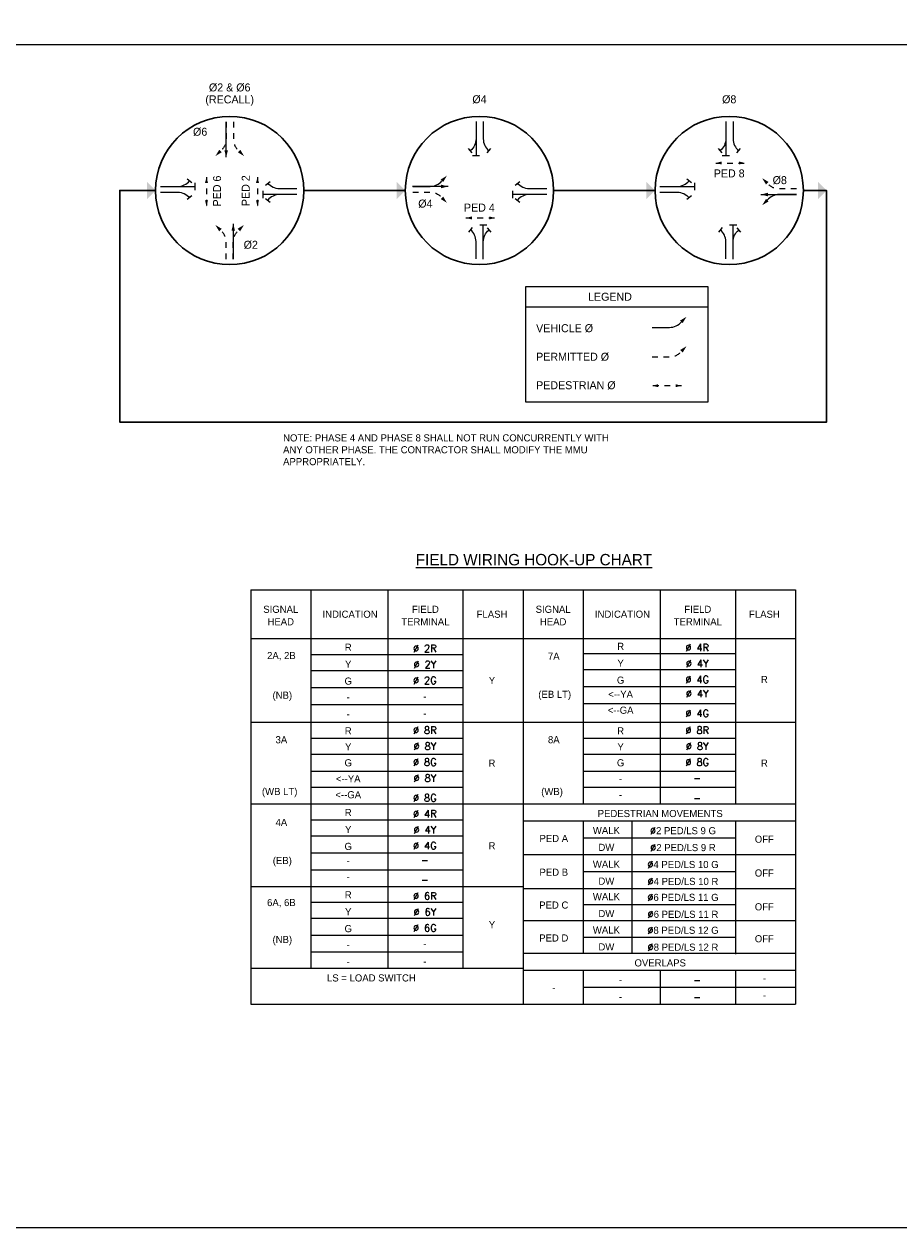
# Model space of a CAD drawing. Header units: feet. Extents: x -492 to 187, y -198 to 535.
# Tile 17 of 23: x 110 to 126, y -138 to -117. Entities that reach past the tile are written whole.
import ezdxf
from ezdxf.enums import TextEntityAlignment as Align

# ---------------------------------------------------------------- set-up
doc = ezdxf.new("R2010")
doc.units = ezdxf.units.FT
doc.header["$MEASUREMENT"] = 0
for name, pattern in [('DGN Style 1', [0.063228, 0.000105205, -0.063123]), ('DGN Style 2', [0.017105, 0.010263, -0.006842]), ('F', [0.15, 0.1, -0.05])]:
    doc.linetypes.add(name, pattern=pattern)
doc.layers.add('COLUMNS', color=6, linetype='Continuous', plot=False)
for name, color, linetype in [('SH_Data', 7, 'Continuous'), ('SH_Text', 9, 'Continuous'), ('TEXT-DED', 10, 'Continuous')]:
    doc.layers.add(name, color=color, linetype=linetype)
doc.styles.add('Font 31 Normal (0.14)', font='ISO_FONTRIGHT.shx', dxfattribs={"height": 0.2})
doc.styles.add('Slanted Normal (0.14) Font 31', font='ISO_FONTRIGHT.shx', dxfattribs={"height": 0.14})
doc.styles.add('Slanted-Normal', font='font31.shx', dxfattribs={"height": 0.14})
doc.styles.get("Standard").update_dxf_attribs({"font": 'font31.shx'})
doc.dimstyles.get("Standard").update_dxf_attribs({"dimtxt": 0.18, "dimasz": 0.18, "dimexe": 0.18, "dimexo": 0.0625, "dimgap": 0.09, "dimtad": 0, "dimtih": 1, "dimtoh": 1, "dimdec": 4, "dimzin": 0, "dimdsep": 46, "dimtxsty": 'Standard', "dimcen": 0.09, "dimadec": 0, "dimazin": 0, "dimtfac": 1, "dimtdec": 4, "dimtofl": 0, "dimtmove": 0, "dimatfit": 3, "dimfxl": 1, "dimtolj": 1, "dimtzin": 0, "dimarcsym": 0})

# ---------------------------------------------------------------- blocks, each defined once
blk = doc.blocks.new('*D1095')
at = {"layer": 'Defpoints', "color": 0, "transparency": 16777216}
for p in [(87.402, -118.52), (88.583, -118.52), (90.066, -118.52), (88.265, -119.072), (88.583, -121.396)]:
    blk.add_point(p, dxfattribs=at)
at = {"layer": 'TEXT-DED', "color": 0, "lineweight": -2, "transparency": 16777216}
blk.add_arc((88.583, -118.52), 0.636, 191.2725, 258.7275, dxfattribs=at)
at = {"layer": 'TEXT-DED', "color": 0, "transparency": 16777216}
for points in [[(87.938, -118.647), (87.979, -118.643), (87.946, -118.52)], [(88.46, -119.124), (88.456, -119.165), (88.583, -119.157)]]:
    blk.add_solid(points, dxfattribs=at)
blk = doc.blocks.new('TERMF_5')
at = {"layer": 'SH_Data', "color": 1, "linetype": 'Continuous', "lineweight": 13}
blk.add_solid([(-0.156, 0.039), (0, 0), (-0.156, -0.039)], dxfattribs=at)
blk = doc.blocks.new('TERMF_6')
at = {"layer": 'SH_Data', "color": 1, "linetype": 'Continuous', "lineweight": 13}
blk.add_solid([(-0.156, 0.039), (0, 0), (-0.156, -0.039)], dxfattribs=at)
blk = doc.blocks.new('*U1071')
at = {"layer": 'SH_Data', "color": 2, "linetype": 'DGN Style 2', "lineweight": 13}
blk.add_line((0.375, 0), (-0.375, 0), dxfattribs=at)
at = {"layer": 'SH_Data', "color": 1, "linetype": 'Continuous', "lineweight": 13, "extrusion": (0, 0, -1), "xscale": 0.9754271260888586, "yscale": 0.9754271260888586, "zscale": 0.9754271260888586, "rotation": 9.12631102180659e-12}
blk.add_blockref('TERMF_6', (0.375, 0), dxfattribs=at)
at = {"layer": 'SH_Data', "color": 1, "linetype": 'Continuous', "lineweight": 13, "xscale": 0.9754271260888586, "yscale": 0.9754271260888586, "zscale": 0.9754271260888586, "rotation": 9.12631102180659e-12}
blk.add_blockref('TERMF_5', (0.375, 0), dxfattribs=at)
blk = doc.blocks.new('PED')
at = {"layer": 'SH_Data', "color": 2, "linetype": 'DGN Style 2', "lineweight": 13}
blk.add_blockref('*U1071', (0, 0), dxfattribs=at)
blk = doc.blocks.new('TERMF_2')
at = {"layer": 'SH_Data', "color": 1, "linetype": 'Continuous', "lineweight": 13}
blk.add_solid([(-0.156, 0.039), (0, 0), (-0.156, -0.039)], dxfattribs=at)
blk = doc.blocks.new('*U1419')
at = {"layer": 'SH_Data', "color": 2, "linetype": 'Continuous', "lineweight": 13}
blk.add_line((0.32, 0), (-0.32, 0), dxfattribs=at)
at = {"layer": 'SH_Data', "color": 1, "linetype": 'Continuous', "lineweight": 13, "xscale": 0.8222464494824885, "yscale": 0.8222464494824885, "zscale": 0.8222464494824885, "rotation": 9.126311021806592e-12}
blk.add_blockref('TERMF_2', (0.32, 0), dxfattribs=at)
blk = doc.blocks.new('*U1418')
at = {"layer": 'SH_Data', "color": 2, "linetype": 'Continuous', "lineweight": 13}
blk.add_line((0.001, 0.283), (0.067, 0.201), dxfattribs=at)
at = {"layer": 'SH_Data', "color": 2, "linetype": 'Continuous', "lineweight": 13, "flags": 128}
blk.add_lwpolyline([(-0.067, -0.283), (-0.067, 0.03, -0.227198), (0.034, 0.242)], format="xyb", dxfattribs=at)
blk = doc.blocks.new('STHRU')
at = {"layer": 'SH_Data', "color": 2, "linetype": 'Continuous', "lineweight": 13}
for p, q in [((0, 0), (0.731, 0)), ((0.731, -0.077), (0.731, 0.077))]:
    blk.add_line(p, q, dxfattribs=at)
blk = doc.blocks.new('TERMF')
at = {"layer": 'SH_Data', "color": 1, "linetype": 'Continuous', "lineweight": 13, "extrusion": (0, 0, -1)}
blk.add_solid([(0.156, 0.039), (0, 0), (0.156, -0.039)], dxfattribs=at)
blk = doc.blocks.new('*U1417')
at = {"layer": 'SH_Data', "color": 2, "linetype": 'Continuous', "lineweight": 13, "extrusion": (0, 0, -1), "flags": 128}
blk.add_lwpolyline([(-0.096, 0.308), (-0.096, -0.005, 0.227198), (0.006, -0.217)], format="xyb", dxfattribs=at)
at = {"layer": 'SH_Data', "color": 1, "linetype": 'Continuous', "lineweight": 13, "extrusion": (0, 0, -1), "xscale": 0.8222475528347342, "yscale": 0.8222475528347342, "zscale": 0.8222475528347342, "rotation": 314.9229827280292}
blk.add_blockref('TERMF', (0.096, -0.308), dxfattribs=at)
blk = doc.blocks.new('TERMF_4')
at = {"layer": 'SH_Data', "color": 1, "linetype": 'Continuous', "lineweight": 13, "extrusion": (0, 0, -1)}
blk.add_solid([(0.156, 0.039), (0, 0), (0.156, -0.039)], dxfattribs=at)
blk = doc.blocks.new('PERMISSIVE ARROW')
at = {"layer": 'SH_Data', "color": 2, "linetype": 'F', "lineweight": 13, "flags": 128}
blk.add_lwpolyline([(0, 0), (0.306, 0, 0.227198), (0.512, 0.099)], format="xyb", dxfattribs=at)
at = {"layer": 'SH_Data', "color": 1, "linetype": 'Continuous', "lineweight": 13, "xscale": 0.8014446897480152, "yscale": 0.8014446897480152, "zscale": 0.8014446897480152, "rotation": 44.92298272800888}
blk.add_blockref('TERMF_4', (0.601, 0.187), dxfattribs=at)

msp = doc.modelspace()

# ---------------------------------------------------------------- linework, layer by layer
at = {"layer": 'COLUMNS', "color": 3}
msp.add_lwpolyline([(95.53658, -138.06895), (95.53658, -117.31895), (125.91158, -117.31895), (125.91158, -138.06895)], close=True, dxfattribs=at)
at = {"layer": 'SH_Data', "color": 9, "linetype": 'Continuous', "lineweight": 30}
for p, q in [((116.86253, -119.87844), (115.08242, -119.87844)), ((121.24276, -119.87844), (119.46265, -119.87844))]:
    msp.add_line(p, q, dxfattribs=at)
at = {"layer": 'SH_Data'}
msp.add_line((118.97127, -121.91635), (122.17321, -121.91635), dxfattribs=at)
at = {"layer": 'SH_Data', "color": 3}
for p, q in [((114.15092, -126.87944), (118.92739, -126.87944)), ((118.92739, -126.87944), (118.92739, -134.14298)), ((118.92739, -126.87944), (123.70387, -126.87944)), ((123.70387, -126.87944), (123.70387, -134.14298)), ((114.15092, -127.73591), (118.92739, -127.73591)), ((118.92739, -127.73591), (123.70387, -127.73591)), ((114.15092, -129.2018), (118.92739, -129.2018)), ((118.92739, -129.2018), (123.70387, -129.2018)), ((114.15092, -130.63474), (118.92739, -130.63474)), ((118.92739, -130.63474), (123.70387, -130.63474)), ((118.92739, -130.93121), (123.70387, -130.93121)), ((118.92739, -131.52415), (123.70387, -131.52415)), ((114.15092, -132.08415), (118.92739, -132.08415)), ((118.92739, -132.11709), (123.70387, -132.11709)), ((118.92739, -132.67709), (123.70387, -132.67709)), ((118.92739, -133.25357), (123.70387, -133.25357)), ((118.92739, -133.25357), (123.70387, -133.25357)), ((118.92739, -133.55004), (123.70387, -133.55004)), ((114.15092, -134.14298), (123.70387, -134.14298))]:
    msp.add_line(p, q, dxfattribs=at)
at = {"layer": 'SH_Data', "color": 9, "lineweight": 30, "flags": 128}
msp.add_lwpolyline([(123.84196, -119.8785), (124.24809, -119.8785), (124.24809, -123.93975), (111.85476, -123.93975), (111.85476, -119.87833), (112.48322, -119.87844)], dxfattribs=at)
at = {"layer": 'SH_Data', "flags": 128}
msp.add_lwpolyline([(122.17321, -121.56635), (118.97127, -121.56635), (118.97127, -123.58695), (122.17321, -123.58695), (122.17321, -121.56635)], close=True, dxfattribs=at)
at = {"layer": 'SH_Data', "color": 254, "linetype": 'Continuous', "lineweight": 30}
for centre in [(113.78282, -119.87844), (118.16213, -119.87844), (122.54236, -119.87844)]:
    msp.add_circle(centre, 1.2996, dxfattribs=at)
at = {"layer": 'SH_Data', "extrusion": (0, 0, -1)}
for points in [[(-112.48322, -119.87844), (-112.33172, -119.72681), (-112.33159, -120.02994)], [(-116.86253, -119.87844), (-116.71103, -119.72681), (-116.7109, -120.02994)], [(-121.24276, -119.87844), (-121.09126, -119.72681), (-121.09113, -120.02994)], [(-124.24809, -119.8785), (-124.09658, -119.72687), (-124.09646, -120.03)]]:
    msp.add_solid(points, dxfattribs=at)
at = {"layer": 'TEXT-DED', "color": 3}
msp.add_line((114.15092, -126.87944), (114.15092, -134.14298), dxfattribs=at)
at = {"layer": 'TEXT-DED'}
for p, q in [((115.20504, -126.87944), (115.20504, -133.51709)), ((116.55563, -126.87944), (116.55563, -133.51709)), ((117.87328, -126.87944), (117.87328, -133.51709)), ((119.98151, -126.87944), (119.98151, -130.63474)), ((121.3321, -126.87944), (121.3321, -130.63474)), ((122.64975, -126.87944), (122.64975, -130.63474)), ((115.20504, -128.01591), (117.87328, -128.01591)), ((119.98151, -127.99944), (122.64975, -127.99944)), ((115.20504, -128.29591), (117.87328, -128.29591)), ((119.98151, -128.27944), (122.64975, -128.27944)), ((115.20504, -128.59239), (117.87328, -128.59239)), ((119.98151, -128.57591), (122.64975, -128.57591)), ((115.20504, -128.88886), (117.87328, -128.88886)), ((119.98151, -128.87239), (122.64975, -128.87239)), ((115.20504, -129.4818), (117.87328, -129.4818)), ((119.98151, -129.4818), (122.64975, -129.4818)), ((115.20504, -129.7618), (117.87328, -129.7618)), ((119.98151, -129.7618), (122.64975, -129.7618)), ((115.20504, -130.05827), (117.87328, -130.05827)), ((119.98151, -130.05827), (122.64975, -130.05827)), ((115.20504, -130.33827), (117.87328, -130.33827)), ((119.98151, -130.33827), (122.64975, -130.33827)), ((119.98151, -130.33827), (122.64975, -130.33827)), ((115.20504, -130.91474), (117.87328, -130.91474)), ((119.98151, -130.93121), (119.98151, -133.25357)), ((120.8321, -130.93121), (120.8321, -133.25357)), ((122.64975, -130.93121), (122.64975, -133.27004)), ((115.20504, -131.19474), (117.87328, -131.19474)), ((119.98151, -131.22768), (122.64975, -131.22768)), ((115.20504, -131.49121), (117.87328, -131.49121)), ((115.20504, -131.78768), (117.87328, -131.78768)), ((119.98151, -131.82062), (122.64975, -131.82062)), ((115.20504, -132.3563), (117.87328, -132.3563)), ((119.98151, -132.39709), (122.64975, -132.39709)), ((115.20504, -132.6363), (117.87328, -132.6363)), ((115.20504, -132.93277), (117.87328, -132.93277)), ((119.98151, -132.97357), (122.64975, -132.97357)), ((115.20504, -133.22924), (117.87328, -133.22924)), ((114.15092, -133.51709), (118.92739, -133.51709)), ((119.98151, -133.55004), (119.98151, -134.14298)), ((121.3321, -133.55004), (121.3321, -134.14298)), ((122.64975, -133.55004), (122.64975, -134.14298)), ((119.98151, -133.84651), (123.70387, -133.84651))]:
    msp.add_line(p, q, dxfattribs=at)

# ---------------------------------------------------------------- block references
at = {"layer": 'SH_Data', "color": 2, "lineweight": 13, "xscale": -1}
for p, rotation in [((113.72066, -118.67324), 90), ((116.99142, -119.9072), 180), ((113.84497, -121.08363), 270)]:
    msp.add_blockref('PERMISSIVE ARROW', p, dxfattribs=dict(at, rotation=rotation))
at = {"layer": 'SH_Data', "color": 1, "linetype": 'Continuous', "lineweight": 13, "xscale": 0.9747, "yscale": 0.9747, "zscale": 0.9747}
for p, rotation in [((113.72063, -118.9847), 269.9999999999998), ((113.84501, -120.77218), 89.9999999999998)]:
    msp.add_blockref('*U1419', p, dxfattribs=dict(at, rotation=rotation))
at = {"layer": 'SH_Data', "color": 2, "lineweight": 13}
for p, rotation in [((113.84748, -118.67324), 270), ((113.71816, -121.08363), 90)]:
    msp.add_blockref('PERMISSIVE ARROW', p, dxfattribs=dict(at, rotation=rotation))
at = {"layer": 'SH_Data', "color": 2, "linetype": 'Continuous', "lineweight": 13}
for name, p, xscale, yscale, zscale, rotation in [('*U1418', (118.03718, -118.94373), 0.9747, 0.9747, 0.9747, 180.0000000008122), ('*U1418', (122.41741, -118.94373), 0.9747, 0.9747, 0.9747, 180.0000000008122), ('STHRU', (114.96214, -119.94936), 0.8216335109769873, 0.8216335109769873, 0.8216335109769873, 180), ('STHRU', (119.34145, -119.94936), 0.8216335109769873, 0.8216335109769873, 0.8216335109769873, 180), ('*U1418', (112.8429, -119.97324), 0.9747, 0.9747, 0.9747, 270.0000000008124), ('*U1418', (121.60244, -119.97324), 0.9747, 0.9747, 0.9747, 270.0000000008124), ('*U1418', (118.29506, -120.80772), 0.9747000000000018, 0.9747000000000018, 0.9747000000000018, 359.9870676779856), ('*U1418', (122.67529, -120.80772), 0.9747000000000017, 0.9747000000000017, 0.9747000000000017, 359.9870676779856)]:
    msp.add_blockref(name, p, dxfattribs=dict(at, xscale=xscale, yscale=yscale, zscale=zscale, rotation=rotation))
at = {"layer": 'SH_Data', "color": 2, "linetype": 'Continuous', "lineweight": 13, "extrusion": (0, 0, -1)}
for name, p, xscale, yscale, zscale, rotation in [('STHRU', (-118.10268, -118.66781), 0.8216335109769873, 0.8216335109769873, 0.8216335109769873, 270.0000000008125), ('*U1418', (-118.295, -118.94373), 0.9747, 0.9747, 0.9747, 180.0000000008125), ('STHRU', (-122.48291, -118.66781), 0.8216335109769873, 0.8216335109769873, 0.8216335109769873, 270.0000000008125), ('*U1418', (-122.67523, -118.94373), 0.9747, 0.9747, 0.9747, 180.0000000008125), ('*U1418', (-112.84275, -119.74224), 0.9747, 0.9747, 0.9747, 90.00000000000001), ('*U1417', (-117.29172, -119.71355), 0.9747000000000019, 0.9747000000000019, 0.9747000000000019, 269.9870676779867), ('*U1418', (-121.6023, -119.74224), 0.9747, 0.9747, 0.9747, 90.00000000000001), ('STHRU', (-112.57219, -119.80774), 0.8216335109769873, 0.8216335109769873, 0.8216335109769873, 180.0000000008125), ('*U1418', (-114.68622, -119.78386), -0.9747, 0.9747, 0.9747, 270), ('*U1418', (-119.06553, -119.78386), -0.9747, 0.9747, 0.9747, 270), ('STHRU', (-121.33173, -119.80774), 0.8216335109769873, 0.8216335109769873, 0.8216335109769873, 180.0000000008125), ('*U1418', (-114.68622, -120.01487), 0.9747, 0.9747, 0.9747, 270), ('*U1418', (-119.06553, -120.01487), 0.9747, 0.9747, 0.9747, 270), ('*U1417', (-123.42138, -120.04302), 0.974700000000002, 0.974700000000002, 0.974700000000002, 89.98706767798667), ('*U1418', (-118.03712, -120.80251), 0.9747000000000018, 0.9747000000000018, 0.9747000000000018, 359.9870676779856), ('STHRU', (-118.2295, -121.08363), 0.8216335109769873, 0.8216335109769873, 0.8216335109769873, 90.00000000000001), ('*U1418', (-122.41735, -120.80251), 0.9747000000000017, 0.9747000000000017, 0.9747000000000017, 359.9870676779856), ('STHRU', (-122.60973, -121.08363), 0.8216335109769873, 0.8216335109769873, 0.8216335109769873, 90.00000000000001), ('*U1417', (-121.49227, -122.1854), 0.9747000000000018, 0.9747000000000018, 0.9747000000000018, 269.9870676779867)]:
    msp.add_blockref(name, p, dxfattribs=dict(at, xscale=xscale, yscale=yscale, zscale=zscale, rotation=rotation))
at = {"layer": 'SH_Data', "color": 2, "linetype": 'DGN Style 2', "lineweight": 13, "xscale": 0.6846945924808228, "yscale": 0.6846945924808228, "zscale": 0.6846945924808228}
for p, rotation in [((122.56156, -119.39659), 180), ((113.37556, -119.89936), 89.99999999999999), ((114.27021, -119.89936), 89.99999999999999)]:
    msp.add_blockref('PED', p, dxfattribs=dict(at, rotation=rotation))
at = {"layer": 'SH_Data', "color": 2, "lineweight": 13, "xscale": -1}
msp.add_blockref('PERMISSIVE ARROW', (123.72168, -119.84936), dxfattribs=at)
at = {"layer": 'SH_Data', "color": 1, "linetype": 'Continuous', "lineweight": 13, "xscale": 0.9747, "yscale": 0.9747, "zscale": 0.9747}
msp.add_blockref('*U1419', (117.30288, -119.80724), dxfattribs=at)
at = {"layer": 'SH_Data', "color": 1, "linetype": 'Continuous', "lineweight": 13, "extrusion": (0, 0, -1), "xscale": 0.9747, "yscale": 0.9747, "zscale": 0.9747}
msp.add_blockref('*U1419', (-123.41023, -119.9494), dxfattribs=at)
at = {"layer": 'SH_Data', "color": 2, "linetype": 'DGN Style 2', "lineweight": 13, "yscale": 0.6846945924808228, "zscale": 0.6846945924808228}
for p, xscale in [((118.18133, -120.36028), -0.6846945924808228), ((121.44863, -123.30176), 0.6846945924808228)]:
    msp.add_blockref('PED', p, dxfattribs=dict(at, xscale=xscale))
at = {"layer": 'SH_Data', "color": 2, "lineweight": 13}
msp.add_blockref('PERMISSIVE ARROW', (121.19197, -122.79591), dxfattribs=at)

# ---------------------------------------------------------------- texts
at = {"layer": 'SH_Text', "linetype": 'Continuous', "lineweight": 13, "style": 'Slanted Normal (0.14) Font 31'}
for s, p in [('Ø4', (118.16213, -118.27884)), ('Ø8', (122.54236, -118.27884))]:
    msp.add_text(s, height=0.14, dxfattribs=at).set_placement(p, align=Align.MIDDLE_CENTER)
for s, p in [('Ø6', (113.13997, -118.77826)), ('Ø8', (123.30346, -119.62679)), ('Ø4', (117.0892, -120.03798)), ('Ø2', (114.02746, -120.75999))]:
    msp.add_text(s, height=0.14, dxfattribs=at).set_placement(p, align=Align.TOP_LEFT)
at = {"layer": 'SH_Text', "linetype": 'DGN Style 1', "lineweight": 13, "style": 'Slanted Normal (0.14) Font 31'}
for s, p in [('PED 6', (113.56029, -119.88757)), ('PED 2', (114.06364, -119.88132))]:
    msp.add_text(s, height=0.14, rotation=90, dxfattribs=at).set_placement(p, align=Align.MIDDLE_CENTER)
for s, p in [('PED 8', (122.27076, -119.50856)), ('PED 4', (117.89054, -120.10831))]:
    msp.add_text(s, height=0.14, dxfattribs=at).set_placement(p, align=Align.TOP_LEFT)
at = {"layer": 'SH_Text', "lineweight": 30, "style": 'Font 31 Normal (0.14)'}
msp.add_text('LEGEND', height=0.14, dxfattribs=at).set_placement((120.4507, -121.74135), align=Align.MIDDLE_CENTER)
at = {"layer": 'SH_Text', "style": 'Font 31 Normal (0.14)'}
for s, p in [('VEHICLE Ø', (119.15577, -122.22291)), ('PERMITTED Ø', (119.15577, -122.72291)), ('PEDESTRIAN Ø', (119.15577, -123.22291))]:
    msp.add_text(s, height=0.14, dxfattribs=at).set_placement(p, align=Align.TOP_LEFT)
at = {"layer": 'SH_Text', "linetype": 'Continuous', "lineweight": 13, "insert": (113.78282, -118.19717), "char_height": 0.14, "attachment_point": 5, "line_spacing_factor": 0.9, "style": 'Slanted Normal (0.14) Font 31'}
msp.add_mtext('Ø2 & Ø6\\P(RECALL)', dxfattribs=at)
at = {"layer": 'TEXT-DED', "style": 'Slanted-Normal'}
for s, height, p in [('%%UFIELD WIRING HOOK-UP CHART', 0.2, (119.11838, -126.35117)), ('INDICATION', 0.125, (115.89365, -127.30768)), ('FLASH', 0.125, (118.38275, -127.30768)), ('INDICATION', 0.125, (120.67013, -127.30768)), ('FLASH', 0.125, (123.15922, -127.30768)), ('Y', 0.125, (118.38149, -128.46886)), ('R', 0.125, (123.15797, -128.45239)), ('R', 0.125, (118.38149, -129.91827)), ('R', 0.125, (123.15797, -129.91827)), ('OFF', 0.125, (123.15797, -131.25239)), ('R', 0.125, (118.38149, -131.36768)), ('OFF', 0.125, (123.15797, -131.84533)), ('OFF', 0.125, (123.15797, -132.43827)), ('Y', 0.125, (118.38149, -132.75121)), ('OFF', 0.125, (123.15797, -132.99827)), ('-', 0.125, (123.15797, -133.69115)), ('-', 0.125, (123.15797, -133.98762))]:
    msp.add_text(s, height=height, dxfattribs=at).set_placement(p, align=Align.MIDDLE_CENTER)
for s, p in [('R', (115.86149, -127.95003)), ('R', (120.63797, -127.93356)), ('Y', (115.86149, -128.2465)), ('Y', (120.63797, -128.23003)), ('G', (115.86149, -128.54297)), ('G', (120.63797, -128.5265)), ('<--YA', (120.63797, -128.77356)), ('-', (115.86149, -128.82297)), ('<--GA', (120.63797, -129.05356)), ('-', (115.86149, -129.11944)), ('R', (115.86149, -129.41592)), ('R', (120.63797, -129.41592)), ('Y', (115.86149, -129.69592)), ('Y', (120.63797, -129.69592)), ('G', (115.86149, -129.97592)), ('G', (120.63797, -129.97592)), ('<--YA', (115.86149, -130.25592)), ('-', (120.63797, -130.25592)), ('<--GA', (115.86149, -130.53592)), ('-', (120.63797, -130.53592)), ('R', (115.86149, -130.84886)), ('PEDESTRIAN MOVEMENTS', (121.3321, -130.86533)), ('Y', (115.86149, -131.14533)), ('WALK', (120.38797, -131.1618)), ('G', (115.86149, -131.4418)), ('DW', (120.38797, -131.45827)), ('-', (115.86149, -131.68886)), ('WALK', (120.38797, -131.75474)), ('-', (115.86149, -131.96886)), ('DW', (120.38797, -132.05121)), ('R', (115.86149, -132.29042)), ('WALK', (120.38797, -132.32298)), ('Y', (115.86149, -132.58689)), ('DW', (120.38797, -132.61945)), ('G', (115.86149, -132.88336)), ('WALK', (120.38797, -132.90768)), ('-', (115.86149, -133.16336)), ('DW', (120.38797, -133.20415)), ('OVERLAPS', (121.3321, -133.48415)), ('-', (115.86149, -133.46768)), ('LS = LOAD SWITCH', (116.26746, -133.74768)), ('-', (120.63797, -133.78062)), ('-', (120.63797, -134.0771))]:
    msp.add_text(s, height=0.125, dxfattribs=at).set_placement(p, align=Align.CENTER)
for s, p in [('(NB)', (114.7058, -128.6665)), ('(EB LT)', (119.48228, -128.65003)), ('(WB LT)', (114.65914, -130.35344)), ('(WB)', (119.43561, -130.35344)), ('(EB)', (114.7058, -131.56533)), ('(NB)', (114.7058, -132.94886))]:
    msp.add_text(s, height=0.125, dxfattribs=at).set_placement(p, align=Align.TOP_CENTER)
at = {"layer": 'TEXT-DED', "insert": (114.71924, -124.15323), "char_height": 0.125, "width": 5.7557767, "attachment_point": 1, "style": 'Slanted-Normal'}
msp.add_mtext('NOTE: PHASE 4 AND PHASE 8 SHALL NOT RUN CONCURRENTLY WITH ANY OTHER PHASE. THE CONTRACTOR SHALL MODIFY THE MMU APPROPRIATELY. ', dxfattribs=at)
at = {"layer": 'TEXT-DED', "char_height": 0.125, "attachment_point": 5, "line_spacing_factor": 1.05, "style": 'Slanted-Normal'}
for s, insert in [('\\FISO_FONTRIGHT;SIGNAL\\PHEAD', (114.67798, -127.33101)), ('\\FISO_FONTRIGHT;FIELD\\PTERMINAL', (117.21445, -127.33101)), ('\\FISO_FONTRIGHT;SIGNAL\\PHEAD', (119.45445, -127.33101)), ('\\FISO_FONTRIGHT;FIELD\\PTERMINAL', (121.99093, -127.33101))]:
    msp.add_mtext(s, dxfattribs=dict(at, insert=insert))
at = {"layer": 'TEXT-DED', "char_height": 0.125, "attachment_point": 5, "style": 'Slanted-Normal'}
for s, width, heights, insert in [('{\\Fsimplex|c0;Ø 2R}', 2.1201377, [0], (117.20438, -127.90917)), ('{\\Fsimplex|c0;Ø 4R}', 2.1201377, [0], (121.98086, -127.8927)), ('2A, 2B', 0.9582551, [0], (114.68928, -128.04384)), ('{\\Fsimplex|c0;Ø 2Y}', 2.1201377, [0], (117.20438, -128.18917)), ('7A', 0.9582551, [0], (119.46575, -128.04384)), ('{\\Fsimplex|c0;Ø 4Y}', 2.1201377, [0], (121.98086, -128.1727)), ('{\\Fsimplex|c0;Ø 2G}', 2.1201377, [0], (117.20438, -128.46917)), ('{\\Fsimplex|c0;Ø 4G}', 2.1201377, [0], (121.98086, -128.4527)), ('-', 2.1201377, [0], (117.20438, -128.74917)), ('{\\Fsimplex|c0;Ø 4Y}', 2.1201377, [0], (121.98086, -128.69976)), ('-', 2.1201377, [0], (117.20438, -129.04564)), ('{\\Fsimplex|c0;Ø 4G}', 2.1201377, [0], (121.98086, -129.04564)), ('{\\Fsimplex|c0;Ø 8R}', 2.1201377, [0], (117.20438, -129.34212)), ('{\\Fsimplex|c0;Ø 8R}', 2.1201377, [0], (121.98086, -129.34212)), ('3A', 0.9582551, [0], (114.68928, -129.50972)), ('{\\Fsimplex|c0;Ø 8Y}', 2.1201377, [0], (117.20438, -129.62212)), ('8A', 0.9582551, [0], (119.46575, -129.50972)), ('{\\Fsimplex|c0;Ø 8Y}', 2.1201377, [0], (121.98086, -129.62212)), ('{\\Fsimplex|c0;Ø 8G}', 2.1201377, [0], (117.20438, -129.90212)), ('{\\Fsimplex|c0;Ø 8G}', 2.1201377, [0], (121.98086, -129.90212)), ('{\\Fsimplex|c0;Ø 8Y}', 2.1201377, [0], (117.20438, -130.18212)), ('{\\Fsimplex|c0;-}', 2.1201377, [0], (121.98086, -130.18212)), ('{\\Fsimplex|c0;Ø 8G}', 2.1201377, [0], (117.20438, -130.528)), ('{\\Fsimplex|c0;-}', 2.1201377, [0], (121.98086, -130.528)), ('{\\Fsimplex|c0;Ø 4R}', 2.1201377, [0], (117.20438, -130.808)), ('4A', 0.9582551, [0], (114.68928, -130.95913)), ('{\\Fsimplex|c0;Ø 4Y}', 2.1201377, [0], (117.20438, -131.088)), ('{\\Fsimplex|c0;Ø}2 PED/LS 9 G', 2.1201377, [0], (121.73086, -131.10447)), ('PED A', 0.9582551, [0], (119.46575, -131.23914)), ('{\\Fsimplex|c0;Ø 4G}', 2.1201377, [0], (117.20438, -131.368)), ('{\\Fsimplex|c0;Ø}2 PED/LS 9 R', 2.1201377, [0], (121.73086, -131.40094)), ('{\\Fsimplex|c0;-}', 2.1201377, [0], (117.20438, -131.61506)), ('{\\Fsimplex|c0;Ø}4 PED/LS 10 G', 2.1201377, [0], (121.73086, -131.69741)), ('PED B', 0.9582551, [0], (119.46575, -131.83208)), ('{\\Fsimplex|c0;Ø}4 PED/LS 10 R', 2.1201377, [0], (121.73086, -131.99388)), ('{\\Fsimplex|c0;-}', 2.1201377, [0], (117.20438, -131.96094)), ('6A, 6B', 0.9582551, [0], (114.68928, -132.37561)), ('{\\Fsimplex|c0;Ø 6R}', 2.1201377, [0], (117.20438, -132.24956)), ('PED C', 0.9582551, [0], (119.46575, -132.40855)), ('{\\Fsimplex|c0;Ø}6 PED/LS 11 G', 2.1201377, [0], (121.73086, -132.27388)), ('{\\Fsimplex|c0;Ø 6Y}', 2.1201377, [0.14], (117.20438, -132.52956)), ('{\\Fsimplex|c0;Ø}6 PED/LS 11 R', 2.1201377, [0], (121.73086, -132.57035)), ('{\\Fsimplex|c0;Ø 6G}', 2.1201377, [0], (117.20438, -132.80956)), ('PED D', 0.9582551, [0], (119.46575, -132.98502)), ('{\\Fsimplex|c0;Ø}8 PED/LS 12 G', 2.1201377, [0], (121.73086, -132.85035)), ('-', 2.1201377, [0], (117.20438, -133.08956)), ('{\\Fsimplex|c0;Ø}8 PED/LS 12 R', 2.1201377, [0], (121.73086, -133.14682)), ('-', 2.1201377, [0], (117.20438, -133.39388)), ('{\\Fsimplex|c0;-}', 2.1201377, [0], (121.98086, -133.72329)), ('-', 0.9582551, [0], (119.46575, -133.85796)), ('{\\Fsimplex|c0;-}', 2.1201377, [0], (121.98086, -134.01977))]:
    msp.add_mtext_dynamic_manual_height_columns(s, width=width, gutter_width=12.5, heights=heights, dxfattribs=dict(at, insert=insert))

# ---------------------------------------------------------------- dimensions: what is measured, and where the dimension line sits
at = {"layer": 'TEXT-DED'}
dim = msp.add_angular_dim_2l(base=(88.26454, -119.07157), line1=((88.58273, -121.39636), (88.58273, -118.52045)), line2=((90.06555, -118.52045), (87.40177, -118.52045)), text=' ', dimstyle='Standard', override={"dimscale": 1, "dimasz": 0.125, "dimlfac": 1}, dxfattribs=at)
dim.commit()
dim.dimension.update_dxf_attribs({"geometry": '*D1095', "text_midpoint": (146.60877, -21.78386)})

doc.saveas('drawing.dxf')
